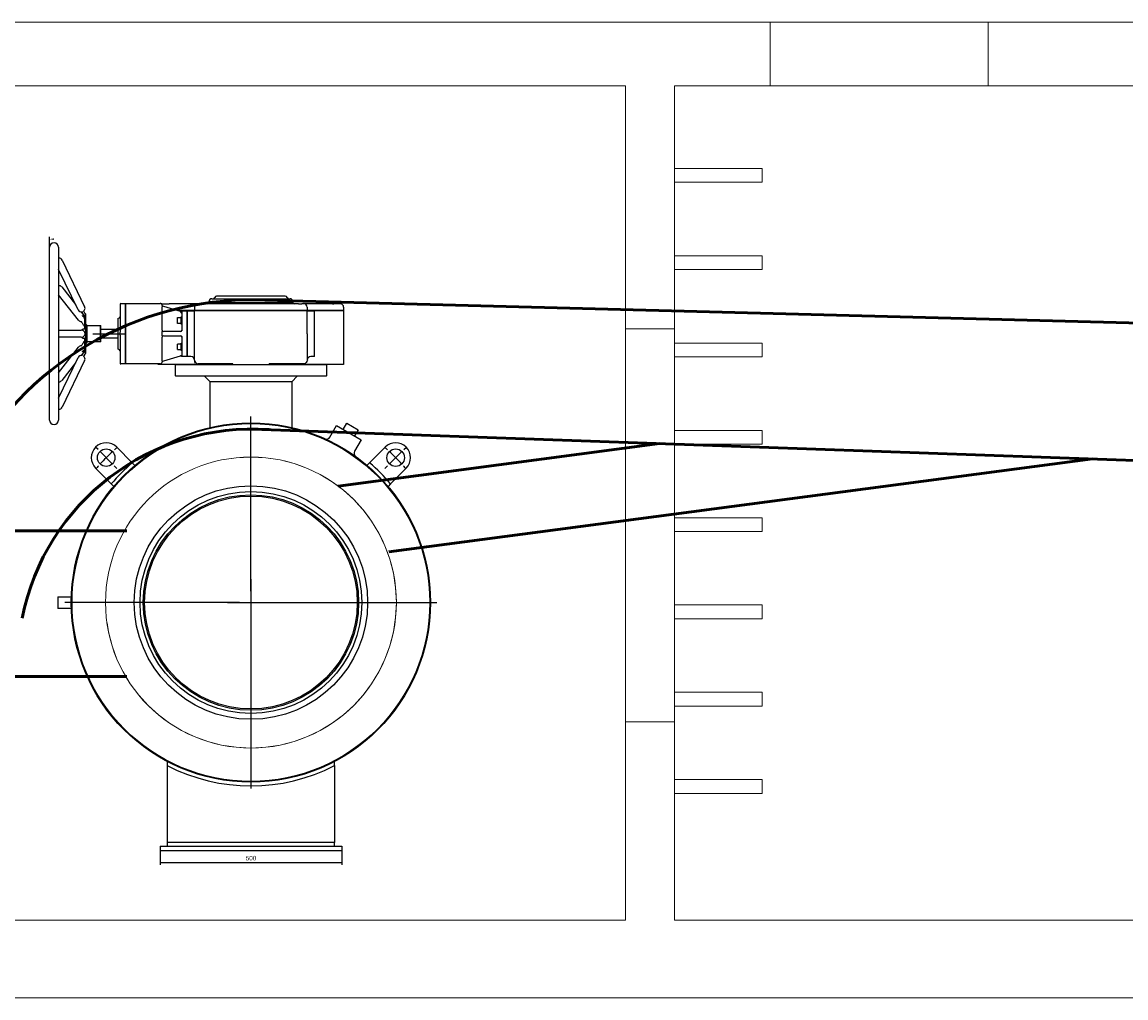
# Model space of a CAD drawing. Header units: metres. Extents: x 6538042 to 13082743, y 6022817 to 12049805.
# Tile 52 of 92: x 6539523 to 6539553, y 6024287 to 6024314. Entities that reach past the tile are written whole.
import ezdxf
from ezdxf.enums import TextEntityAlignment as Align
from ezdxf.lldxf.tags import DXFTag

# ---------------------------------------------------------------- set-up
doc = ezdxf.new("R2010")
doc.units = ezdxf.units.M
doc.header["$MEASUREMENT"] = 0
doc.linetypes.add('ACAD_ISO10W100', pattern=[18, 12, -3, 0, -3])
for name, color, linetype in [('A600WW9_1', 7, 'CONTINUOUS'), ('Default', 7, 'CONTINUOUS'), ('Q-24000-S', 7, 'CONTINUOUS'), ('W-500-25', 7, 'CONTINUOUS')]:
    doc.layers.add(name, color=color, linetype=linetype)
for name, color, linetype, lineweight in [('d-komora zawory', 7, 'CONTINUOUS', 13), ('d-opis', 7, 'CONTINUOUS', 18), ('d-powrot', 5, 'CONTINUOUS', 53), ('d-zasilanie', 1, 'CONTINUOUS', 53), ('rury', 6, 'CONTINUOUS', 13)]:
    doc.layers.add(name, color=color, linetype=linetype, lineweight=lineweight)
doc.styles.add('SEACAD_Arial', font='arial.ttf')
tags = doc.linetypes.add('CENTER2', pattern=[28.575, 19.05, -3.175, 3.175, -3.175]).pattern_tags.tags
tags[10:11] = [DXFTag(74, 4), DXFTag(75, 0), DXFTag(340, '0'), DXFTag(46, 0.0), DXFTag(50, 0.0), DXFTag(44, 0.0), DXFTag(45, 0.0)]
tags[8:9] = [DXFTag(74, 4), DXFTag(75, 0), DXFTag(340, '0'), DXFTag(46, 0.0), DXFTag(50, 0.0), DXFTag(44, 0.0), DXFTag(45, 0.0)]
tags[6:7] = [DXFTag(74, 4), DXFTag(75, 0), DXFTag(340, '0'), DXFTag(46, 0.0), DXFTag(50, 0.0), DXFTag(44, 0.0), DXFTag(45, 0.0)]
tags[4:5] = [DXFTag(74, 4), DXFTag(75, 0), DXFTag(340, '0'), DXFTag(46, 0.0), DXFTag(50, 0.0), DXFTag(44, 0.0), DXFTag(45, 0.0)]

msp = doc.modelspace()

# ---------------------------------------------------------------- hatches: boundary and pattern name
at = {"layer": 'Default', "linetype": 'Continuous'}
for points in [[(6539523.74544, 6024307.74564), (6539523.74544, 6024307.70398), (6539523.62044, 6024307.72481)], [(6539526.78544, 6024290.56271), (6539526.66044, 6024290.58354), (6539526.78544, 6024290.60438)], [(6539531.53544, 6024290.56271), (6539531.53544, 6024290.60438), (6539531.66044, 6024290.58354)]]:
    msp.add_hatch(color=253, dxfattribs=at).paths.add_polyline_path(points)

# ---------------------------------------------------------------- linework, layer by layer
at = {"layer": 'A600WW9_1', "color": 253, "linetype": 'Continuous'}
for p, q in [((6539527.08544, 6024304.26545), (6539527.09544, 6024304.27545)), ((6539531.23544, 6024304.26545), (6539527.08544, 6024304.26545)), ((6539527.08544, 6024303.96545), (6539527.08544, 6024304.26545)), ((6539531.22544, 6024304.27545), (6539531.23544, 6024304.26545)), ((6539531.23544, 6024304.26545), (6539531.23544, 6024303.96545)), ((6539527.08544, 6024303.96545), (6539531.23544, 6024303.96545)), ((6539527.09544, 6024303.95545), (6539527.08544, 6024303.96545)), ((6539531.22544, 6024303.95545), (6539527.09544, 6024303.95545)), ((6539528.03544, 6024303.80545), (6539527.88544, 6024303.95545)), ((6539530.28544, 6024303.80545), (6539528.03544, 6024303.80545)), ((6539528.03544, 6024302.54617), (6539528.03544, 6024303.80545)), ((6539530.43544, 6024303.95545), (6539530.28544, 6024303.80545)), ((6539530.28544, 6024303.80545), (6539530.28544, 6024302.54655)), ((6539531.23544, 6024303.96545), (6539531.22544, 6024303.95545)), ((6539531.33528, 6024302.28238), (6539531.51769, 6024302.59832)), ((6539531.51769, 6024302.59832), (6539532.19319, 6024302.20832)), ((6539531.69955, 6024302.49332), (6539531.79955, 6024302.66653)), ((6539531.79955, 6024302.66653), (6539532.11132, 6024302.48653)), ((6539532.11132, 6024302.48653), (6539532.01132, 6024302.31332)), ((6539525.46934, 6024302.00637), (6539525.89835, 6024301.57737)), ((6539532.19319, 6024302.20832), (6539532.01087, 6024301.89253)), ((6539532.85154, 6024302.00637), (6539532.42253, 6024301.57737)), ((6539525.31852, 6024300.99754), (6539524.88951, 6024301.42654)), ((6539525.9693, 6024301.50642), (6539525.89835, 6024301.57737)), ((6539532.35158, 6024301.50642), (6539532.42253, 6024301.57737)), ((6539533.00236, 6024300.99754), (6539533.43136, 6024301.42654)), ((6539525.31852, 6024300.99754), (6539525.38947, 6024300.92659)), ((6539533.00236, 6024300.99754), (6539532.93141, 6024300.92659)), ((6539523.85044, 6024297.89545), (6539523.85044, 6024297.57545)), ((6539523.85044, 6024297.89545), (6539524.22297, 6024297.89545)), ((6539524.22303, 6024297.57545), (6539523.85044, 6024297.57545)), ((6539526.86044, 6024293.36354), (6539526.86044, 6024293.25085)), ((6539526.86044, 6024293.25085), (6539526.86044, 6024291.14045)), ((6539531.46044, 6024293.25085), (6539531.46044, 6024293.36354)), ((6539531.46044, 6024293.25085), (6539531.46044, 6024291.14045)), ((6539526.66044, 6024291.04045), (6539526.66044, 6024290.92045)), ((6539526.66044, 6024291.04045), (6539531.66044, 6024291.04045)), ((6539531.46044, 6024291.14045), (6539526.86044, 6024291.14045)), ((6539526.86044, 6024291.14045), (6539526.86044, 6024291.04045)), ((6539531.46044, 6024291.04045), (6539531.46044, 6024291.14045)), ((6539531.66044, 6024291.04045), (6539531.66044, 6024290.92045)), ((6539526.66044, 6024290.92045), (6539531.66044, 6024290.92045))]:
    msp.add_line(p, q, dxfattribs=at)
for centre, radius in [((6539529.16044, 6024297.73545), 4.94), ((6539529.16044, 6024297.73545), 4.92), ((6539525.17943, 6024301.71646), 0.24), ((6539533.14145, 6024301.71646), 0.24), ((6539529.16044, 6024297.73545), 3.21), ((6539529.16044, 6024297.73545), 3.05), ((6539529.16044, 6024297.73545), 2.96146), ((6539529.16044, 6024297.73545), 2.925)]:
    msp.add_circle(centre, radius, dxfattribs=at)
for centre, radius, start, end in [((6539531.24002, 6024302.3354), 0.10819, 245.481197, 330.907437), ((6539525.17943, 6024301.71646), 0.41, 45, 225), ((6539533.14145, 6024301.71646), 0.41, 315, 135), ((6539532.10455, 6024301.8367), 0.10845, 149.130939, 229.295884), ((6539529.16044, 6024297.73545), 4.94, 54.317841, 54.444887), ((6539529.16044, 6024297.73545), 5.04, 130.333878, 139.666122), ((6539529.16044, 6024297.73545), 5.04, 40.333878, 49.666122), ((6539529.16044, 6024297.73545), 5.04, 242.848222, 297.151778)]:
    msp.add_arc(centre, radius, start, end, dxfattribs=at)
at = {"layer": 'd-komora zawory', "linetype": 'Continuous'}
for p, q in [((6539539.46428, 6024311.94194), (6539539.46428, 6024305.25537)), ((6539540.80681, 6024311.94194), (6539540.80681, 6024305.25537)), ((6539539.46428, 6024305.25537), (6539540.80681, 6024305.25537)), ((6539539.46428, 6024294.4594), (6539539.46428, 6024289.00287)), ((6539539.46428, 6024294.4594), (6539540.80681, 6024294.4594)), ((6539540.80681, 6024294.4594), (6539540.80681, 6024289.00287))]:
    msp.add_line(p, q, dxfattribs=at)
at = {"layer": 'd-opis', "linetype": 'Continuous'}
for p, q in [((6539508.0327, 6024313.6911), (6539597.68427, 6024313.6911)), ((6539509.46428, 6024311.94194), (6539539.46428, 6024311.94194)), ((6539540.80681, 6024311.94194), (6539595.94816, 6024311.94194)), ((6539509.46428, 6024289.00287), (6539539.46428, 6024289.00287)), ((6539540.80681, 6024289.00287), (6539595.94816, 6024289.00287)), ((6539508.0327, 6024286.86641), (6539597.68427, 6024286.86641))]:
    msp.add_line(p, q, dxfattribs=at)
at = {"layer": 'd-opis'}
for p, q in [((6539543.44087, 6024313.6911), (6539543.44087, 6024311.94194)), ((6539549.44087, 6024311.94194), (6539549.44087, 6024313.6911)), ((6539539.46428, 6024305.25537), (6539539.46428, 6024294.4594)), ((6539540.80681, 6024305.25537), (6539540.80681, 6024294.4594))]:
    msp.add_line(p, q, dxfattribs=at)
for points in [[(6539540.80681, 6024309.66757), (6539543.22118, 6024309.66757), (6539543.22118, 6024309.28883), (6539540.80681, 6024309.28883)], [(6539540.80681, 6024307.26757), (6539543.22118, 6024307.26757), (6539543.22118, 6024306.88883), (6539540.80681, 6024306.88883)], [(6539540.80681, 6024304.86757), (6539543.22118, 6024304.86757), (6539543.22118, 6024304.48883), (6539540.80681, 6024304.48883)], [(6539540.80681, 6024302.46757), (6539543.22118, 6024302.46757), (6539543.22118, 6024302.08883), (6539540.80681, 6024302.08883)], [(6539540.80681, 6024300.06757), (6539543.22118, 6024300.06757), (6539543.22118, 6024299.68883), (6539540.80681, 6024299.68883)], [(6539540.80681, 6024297.66757), (6539543.22118, 6024297.66757), (6539543.22118, 6024297.28883), (6539540.80681, 6024297.28883)], [(6539540.80681, 6024295.26757), (6539543.22118, 6024295.26757), (6539543.22118, 6024294.88883), (6539540.80681, 6024294.88883)], [(6539540.80681, 6024292.86757), (6539543.22118, 6024292.86757), (6539543.22118, 6024292.48883), (6539540.80681, 6024292.48883)]]:
    msp.add_lwpolyline(points, close=True, dxfattribs=at)
at = {"layer": 'd-powrot'}
for p, q in [((6539529.19838, 6024306.05493), (6539577.26853, 6024304.79301)), ((6539529.20029, 6024302.50414), (6539577.26853, 6024300.79301))]:
    msp.add_line(p, q, dxfattribs=at)
for centre, radius, start, end in [((6539529.19838, 6024297.17147), 8.88346, 86.992468, 150.44648), ((6539529.20029, 6024296.04609), 6.45805, 85.922489, 168.759977)]:
    msp.add_arc(centre, radius, start, end, dxfattribs=at)
at = {"layer": 'd-zasilanie'}
for p, q in [((6539531.55637, 6024300.93849), (6539540.3978, 6024302.10553)), ((6539532.9533, 6024299.12737), (6539552.30457, 6024301.68167)), ((6539505.54661, 6024299.70518), (6539525.75057, 6024299.70518)), ((6539505.54661, 6024295.70518), (6539525.75057, 6024295.70518))]:
    msp.add_line(p, q, dxfattribs=at)
at = {"layer": 'Default', "color": 253, "linetype": 'Continuous'}
for p, q in [((6539523.62044, 6024307.50045), (6539523.62044, 6024307.78731)), ((6539526.66044, 6024290.98045), (6539526.66044, 6024290.52104)), ((6539531.66044, 6024290.92045), (6539531.66044, 6024290.52104)), ((6539531.66044, 6024290.58354), (6539526.66044, 6024290.58354))]:
    msp.add_line(p, q, dxfattribs=at)
at = {"layer": 'Default', "color": 253, "linetype": 'CENTER2'}
for p, q in [((6539524.80775, 6024305.12545), (6539525.68544, 6024305.12545)), ((6539529.16044, 6024298.04795), (6539529.16044, 6024302.85045)), ((6539524.95846, 6024301.93743), (6539524.88598, 6024302.00991)), ((6539533.36242, 6024301.93743), (6539533.4349, 6024302.00991)), ((6539525.3562, 6024301.53968), (6539525.00265, 6024301.89323)), ((6539532.96467, 6024301.53968), (6539533.31823, 6024301.89323)), ((6539525.4004, 6024301.49549), (6539525.47288, 6024301.42301)), ((6539532.92048, 6024301.49549), (6539532.848, 6024301.42301)), ((6539529.16044, 6024297.98545), (6539529.16044, 6024297.48545)), ((6539528.84794, 6024297.73545), (6539524.04544, 6024297.73545)), ((6539528.91044, 6024297.73545), (6539529.41044, 6024297.73545)), ((6539529.47294, 6024297.73545), (6539534.27544, 6024297.73545)), ((6539529.16044, 6024297.42295), (6539529.16044, 6024292.62045))]:
    msp.add_line(p, q, dxfattribs=at)
at = {"layer": 'Default', "color": 7, "linetype": 'CENTER2'}
for p, q in [((6539529.16044, 6024298.38057), (6539529.16044, 6024297.09033)), ((6539528.51532, 6024297.73545), (6539529.80556, 6024297.73545))]:
    msp.add_line(p, q, dxfattribs=at)
at = {"layer": 'Default', "color": 253, "linetype": 'CENTER2'}
for start, end in [(130.776599, 131.819728), (48.180272, 49.223401), (132.455782, 137.544218), (42.455782, 47.544218), (138.180272, 139.223401), (40.776599, 41.819728)]:
    msp.add_arc((6539529.16044, 6024297.73545), 5.63, start, end, dxfattribs=at)
at = {"layer": 'Q-24000-S', "color": 253, "linetype": 'Continuous'}
for p, q in [((6539528.21486, 6024306.16045), (6539528.21689, 6024306.16045)), ((6539530.10398, 6024306.16045), (6539528.21689, 6024306.16045)), ((6539530.10398, 6024306.16045), (6539530.10602, 6024306.16045)), ((6539525.56044, 6024305.92835), (6539525.56044, 6024305.93045)), ((6539525.56044, 6024305.92835), (6539525.56044, 6024305.9162)), ((6539525.56044, 6024305.9162), (6539525.56044, 6024305.20016)), ((6539525.58544, 6024305.95795), (6539525.70044, 6024305.95795)), ((6539525.70044, 6024305.9388), (6539525.70044, 6024305.95795)), ((6539525.70044, 6024305.95795), (6539525.71044, 6024305.94795)), ((6539525.70044, 6024305.9388), (6539525.70044, 6024305.21083)), ((6539525.71044, 6024305.94795), (6539525.72044, 6024305.95795)), ((6539525.71044, 6024305.92976), (6539525.71044, 6024305.94795)), ((6539525.71044, 6024305.92976), (6539525.71044, 6024305.20656)), ((6539525.72044, 6024305.95795), (6539525.72044, 6024305.9388)), ((6539525.72044, 6024305.95795), (6539526.66044, 6024305.95795)), ((6539525.72044, 6024305.21083), (6539525.72044, 6024305.9388)), ((6539526.71044, 6024305.95045), (6539526.87944, 6024305.95045)), ((6539526.72044, 6024305.89795), (6539526.72044, 6024305.88455)), ((6539526.76896, 6024305.87107), (6539526.72044, 6024305.88545)), ((6539526.72044, 6024305.88446), (6539526.72044, 6024305.86757)), ((6539526.72044, 6024305.21998), (6539526.72044, 6024305.86757)), ((6539527.22192, 6024305.73686), (6539526.76896, 6024305.87107)), ((6539526.87944, 6024305.95045), (6539526.88932, 6024305.95045)), ((6539526.88932, 6024305.95045), (6539526.91525, 6024305.95045)), ((6539527.63497, 6024305.95045), (6539526.91525, 6024305.95045)), ((6539527.71044, 6024305.95045), (6539527.63497, 6024305.95045)), ((6539527.76461, 6024305.95045), (6539527.71044, 6024305.95045)), ((6539530.46461, 6024305.95045), (6539527.85626, 6024305.95045)), ((6539528.01044, 6024305.98545), (6539528.01044, 6024306.01045)), ((6539528.01044, 6024305.98545), (6539530.31044, 6024305.98545)), ((6539528.01044, 6024305.97545), (6539530.31044, 6024305.97545)), ((6539528.08544, 6024306.08545), (6539530.23544, 6024306.08545)), ((6539528.18544, 6024305.97545), (6539528.18544, 6024305.98545)), ((6539530.13544, 6024305.98545), (6539530.13544, 6024305.97545)), ((6539530.31044, 6024306.01045), (6539530.31044, 6024305.98545)), ((6539530.61044, 6024305.95045), (6539530.55626, 6024305.95045)), ((6539530.68591, 6024305.95045), (6539530.61044, 6024305.95045)), ((6539531.40562, 6024305.95045), (6539530.68591, 6024305.95045)), ((6539531.40562, 6024305.95045), (6539531.43156, 6024305.95045)), ((6539531.43156, 6024305.95045), (6539531.44144, 6024305.95045)), ((6539531.61044, 6024305.95045), (6539531.44144, 6024305.95045)), ((6539527.14044, 6024305.41107), (6539527.14044, 6024305.56107)), ((6539527.5727, 6024305.76045), (6539527.14231, 6024305.76045)), ((6539527.14544, 6024305.56607), (6539527.24044, 6024305.56607)), ((6539527.26152, 6024305.75045), (6539527.17606, 6024305.75045)), ((6539527.24044, 6024305.38607), (6539527.24044, 6024305.58607)), ((6539527.24044, 6024305.58607), (6539527.26044, 6024305.58607)), ((6539527.26044, 6024305.735), (6539527.26044, 6024305.20707)), ((6539527.26152, 6024305.75045), (6539527.40466, 6024305.75045)), ((6539527.40466, 6024304.50045), (6539527.40466, 6024305.75045)), ((6539527.42044, 6024305.75045), (6539527.40466, 6024305.75045)), ((6539527.40466, 6024305.75045), (6539527.41044, 6024305.74045)), ((6539527.41044, 6024305.74045), (6539527.42044, 6024305.75045)), ((6539527.41044, 6024304.51045), (6539527.41044, 6024305.74045)), ((6539527.42044, 6024304.50045), (6539527.42044, 6024305.75045)), ((6539527.42044, 6024305.75045), (6539527.61044, 6024305.75045)), ((6539527.61044, 6024305.76045), (6539527.5727, 6024305.76045)), ((6539527.61044, 6024305.85045), (6539527.61044, 6024305.76045)), ((6539527.71044, 6024305.76045), (6539527.61044, 6024305.76045)), ((6539527.71044, 6024305.75045), (6539527.61044, 6024305.75045)), ((6539527.61044, 6024305.12545), (6539527.61044, 6024305.75045)), ((6539527.63044, 6024305.76045), (6539527.63044, 6024305.75045)), ((6539530.61044, 6024305.76045), (6539527.71044, 6024305.76045)), ((6539530.61044, 6024305.75045), (6539527.71044, 6024305.75045)), ((6539530.71044, 6024305.76045), (6539530.61044, 6024305.76045)), ((6539530.71044, 6024305.75045), (6539530.61044, 6024305.75045)), ((6539530.69044, 6024305.76045), (6539530.69044, 6024305.75045)), ((6539530.71044, 6024305.85045), (6539530.71044, 6024305.76045)), ((6539530.74817, 6024305.76045), (6539530.71044, 6024305.76045)), ((6539530.71044, 6024305.12545), (6539530.71044, 6024305.75045)), ((6539530.71044, 6024305.75045), (6539530.90044, 6024305.75045)), ((6539531.71044, 6024305.76045), (6539530.74817, 6024305.76045)), ((6539530.90044, 6024305.75045), (6539530.90044, 6024304.50045)), ((6539531.71044, 6024305.75045), (6539530.90044, 6024305.75045)), ((6539530.90044, 6024305.75045), (6539530.91044, 6024305.74045)), ((6539530.91044, 6024304.51045), (6539530.91044, 6024305.74045)), ((6539531.69044, 6024305.76045), (6539531.69044, 6024305.75045)), ((6539531.71044, 6024305.85045), (6539531.71044, 6024305.76045)), ((6539531.71044, 6024305.75045), (6539531.71044, 6024304.27545)), ((6539525.03044, 6024305.25045), (6539525.51044, 6024305.25045)), ((6539525.51044, 6024304.70045), (6539525.51044, 6024305.55045)), ((6539527.24044, 6024305.40607), (6539527.14544, 6024305.40607)), ((6539527.26044, 6024305.38607), (6539527.24044, 6024305.38607)), ((6539525.51044, 6024305.00045), (6539525.03044, 6024305.00045)), ((6539525.56044, 6024305.20016), (6539525.56044, 6024305.16528)), ((6539525.56044, 6024305.08561), (6539525.56044, 6024305.05073)), ((6539525.56044, 6024305.05073), (6539525.56044, 6024304.3347)), ((6539525.70044, 6024305.21083), (6539525.70044, 6024305.04006)), ((6539525.70044, 6024305.04006), (6539525.70044, 6024304.31209)), ((6539525.71044, 6024305.20656), (6539525.71044, 6024305.04433)), ((6539525.71044, 6024305.04433), (6539525.71044, 6024304.32113)), ((6539525.72044, 6024305.04006), (6539525.72044, 6024305.21083)), ((6539525.72044, 6024304.31209), (6539525.72044, 6024305.04006)), ((6539526.72044, 6024305.21998), (6539526.72044, 6024305.1854)), ((6539526.72044, 6024305.18522), (6539526.72044, 6024305.1854)), ((6539526.72044, 6024305.06568), (6539526.72044, 6024305.18522)), ((6539526.72044, 6024305.06549), (6539526.72044, 6024305.06568)), ((6539526.72044, 6024305.06549), (6539526.72044, 6024305.03091)), ((6539526.72044, 6024304.38332), (6539526.72044, 6024305.03091)), ((6539527.22044, 6024305.18545), (6539526.76044, 6024305.18545)), ((6539526.76044, 6024305.06545), (6539527.22044, 6024305.06545)), ((6539527.26044, 6024305.04382), (6539527.26044, 6024304.51589)), ((6539527.61044, 6024304.40086), (6539527.61044, 6024305.12545)), ((6539530.71044, 6024305.12545), (6539530.71044, 6024304.40078)), ((6539527.14044, 6024304.68982), (6539527.14044, 6024304.83982)), ((6539527.14544, 6024304.84482), (6539527.24044, 6024304.84482)), ((6539527.24044, 6024304.68482), (6539527.14544, 6024304.68482)), ((6539527.24044, 6024304.66482), (6539527.24044, 6024304.86482)), ((6539527.24044, 6024304.86482), (6539527.26044, 6024304.86482)), ((6539527.26044, 6024304.66482), (6539527.24044, 6024304.66482)), ((6539526.72044, 6024304.38351), (6539526.72117, 6024304.38823)), ((6539526.72044, 6024304.38332), (6539526.72044, 6024304.36643)), ((6539526.72044, 6024304.36545), (6539526.76896, 6024304.37982)), ((6539526.72044, 6024304.36635), (6539526.72044, 6024304.35295)), ((6539526.76896, 6024304.37982), (6539527.22192, 6024304.51403)), ((6539527.40466, 6024304.50045), (6539527.26152, 6024304.50045)), ((6539527.41044, 6024304.51045), (6539527.40466, 6024304.50045)), ((6539527.42044, 6024304.50045), (6539527.41044, 6024304.51045)), ((6539527.51044, 6024304.50045), (6539527.42044, 6024304.50045)), ((6539527.61044, 6024304.40085), (6539527.61044, 6024304.40082)), ((6539527.61044, 6024304.39338), (6539527.61044, 6024304.35082)), ((6539527.6121, 6024304.38232), (6539527.61211, 6024304.38263)), ((6539530.71044, 6024304.40078), (6539530.71044, 6024304.40081)), ((6539530.74738, 6024304.3998), (6539530.74657, 6024304.40014)), ((6539530.74738, 6024304.3998), (6539530.74817, 6024304.40082)), ((6539530.90044, 6024304.50045), (6539530.81044, 6024304.50045)), ((6539530.91044, 6024304.51045), (6539530.90044, 6024304.50045)), ((6539525.56044, 6024304.3347), (6539525.56044, 6024304.32254)), ((6539525.56044, 6024304.32045), (6539525.56044, 6024304.32254)), ((6539525.70044, 6024304.29295), (6539525.58544, 6024304.29295)), ((6539525.70044, 6024304.29295), (6539525.70044, 6024304.31209)), ((6539525.71044, 6024304.30295), (6539525.70044, 6024304.29295)), ((6539525.71044, 6024304.30295), (6539525.71044, 6024304.32113)), ((6539525.72044, 6024304.29295), (6539525.71044, 6024304.30295)), ((6539525.72044, 6024304.31209), (6539525.72044, 6024304.29295)), ((6539526.66044, 6024304.29295), (6539525.72044, 6024304.29295)), ((6539526.61044, 6024304.27545), (6539526.61044, 6024304.29295)), ((6539527.62484, 6024304.27545), (6539526.61044, 6024304.27545)), ((6539527.62484, 6024304.27545), (6539527.68712, 6024304.27545)), ((6539527.66204, 6024304.30082), (6539527.70199, 6024304.30082)), ((6539527.68712, 6024304.27545), (6539528.66512, 6024304.27545)), ((6539528.65299, 6024304.30082), (6539527.71044, 6024304.30082)), ((6539527.71044, 6024304.30082), (6539527.71044, 6024304.30082)), ((6539528.66512, 6024304.27545), (6539529.65575, 6024304.27545)), ((6539529.65575, 6024304.27545), (6539530.58617, 6024304.27545)), ((6539530.61044, 6024304.30082), (6539529.66788, 6024304.30082)), ((6539530.58617, 6024304.27545), (6539530.66331, 6024304.27545)), ((6539531.71044, 6024304.27545), (6539530.66331, 6024304.27545)), ((6539530.67581, 6024304.32515), (6539530.67581, 6024304.32515))]:
    msp.add_line(p, q, dxfattribs=at)
for centre, radius, start, end in [((6539528.21486, 6024306.11045), 0.05, 90, 165.522488), ((6539530.10602, 6024306.11045), 0.05, 14.477512, 90), ((6539525.58544, 6024305.93295), 0.025, 90, 180), ((6539525.65283, 6024305.9283), 0.0924, 174.006161, 179.966789), ((6539526.66044, 6024305.89795), 0.06, 0, 90), ((6539526.71044, 6024305.85045), 0.1, 90, 100.450331), ((6539541.1753, 6024333.69134), 31.35852, 242.551262, 242.552738), ((6539526.89712, 6024306.25076), 0.30087, 266.608295, 273.454741), ((6539527.71044, 6024305.85045), 0.1, 90, 180), ((6539527.81044, 6024308.04376), 2.09382, 268.74591, 271.25409), ((6539527.96714, 6024306.00045), 0.05, 270, 330), ((6539528.08544, 6024306.01045), 0.075, 90, 180), ((6539528.11803, 6024306.13545), 0.05, 270, 345.522488), ((6539530.20284, 6024306.13545), 0.05, 194.477512, 270), ((6539530.23544, 6024306.01045), 0.075, 0, 90), ((6539530.35374, 6024306.00045), 0.05, 210, 270), ((6539530.51044, 6024308.04376), 2.09382, 268.74591, 271.25409), ((6539530.61044, 6024305.85045), 0.1, 84.26083, 90), ((6539530.61044, 6024305.85045), 0.1, 0, 90), ((6539531.61044, 6024305.85045), 0.1, 0, 90), ((6539525.51044, 6024305.60045), 0.05, 270, 0), ((6539527.14544, 6024305.56107), 0.005, 90, 180), ((6539527.23044, 6024305.76562), 0.03, 253.495639, 319.627439), ((6539527.14544, 6024305.41107), 0.005, 180, 270), ((6539523.99078, 6024305.12545), 1.57016, 358.54617, 1.45383), ((6539526.76044, 6024305.22545), 0.04, 180, 270), ((6539526.76044, 6024305.02545), 0.04, 90, 180), ((6539527.22044, 6024305.22545), 0.04, 270, 0), ((6539527.22044, 6024305.02545), 0.04, 0, 90), ((6539525.51044, 6024304.65045), 0.05, 0, 90), ((6539527.14544, 6024304.83982), 0.005, 90, 180), ((6539527.14544, 6024304.68982), 0.005, 180, 270), ((6539526.66044, 6024304.35295), 0.06, 270, 0), ((6539527.23044, 6024304.48527), 0.03, 40.372561, 106.504361), ((6539527.51044, 6024304.40045), 0.1, 0, 90), ((6539527.71044, 6024304.40082), 0.1, 179.977516, 270.000039), ((6539527.71006, 6024304.40045), 0.09962, 180, 190.477447), ((6539527.66044, 6024304.35082), 0.05, 180, 226.812571), ((6539530.88854, 6024304.20731), 0.239, 144.431869, 146.431804), ((6539530.81044, 6024304.40045), 0.1, 90, 180), ((6539525.65283, 6024304.32259), 0.0924, 180.033211, 185.993839), ((6539525.58544, 6024304.31795), 0.025, 180, 270), ((6539528.65416, 6024304.15359), 0.14723, 88.933611, 90.453829), ((6539529.66678, 6024304.14254), 0.15829, 89.599256, 91.013303)]:
    msp.add_arc(centre, radius, start, end, dxfattribs=at)
at = {"layer": 'Q-24000-S', "color": 253, "linetype": 'Continuous', "extrusion": (0, 0, -1)}
msp.add_ellipse((6539530.61044, 6024304.40078), major_axis=(0.09989, 0.00466), ratio=0.99952853, start_param=0.04664992, end_param=1.61740648, dxfattribs=at)
at = {"layer": 'Q-24000-S', "color": 253, "linetype": 'Continuous'}
for points, knots in [([(6539531.44156, 6024305.95043), (6539531.44156, 6024305.95037), (6539531.44076, 6024305.95022), (6539531.43841, 6024305.95005), (6539531.43744, 6024305.95001), (6539531.43509, 6024305.94995), (6539531.43372, 6024305.94994), (6539531.42911, 6024305.94996), (6539531.42535, 6024305.95006), (6539531.41867, 6024305.95024), (6539531.41626, 6024305.95031), (6539531.41116, 6024305.95041), (6539531.40847, 6024305.95045), (6539531.40562, 6024305.95045)], [0, 0, 0, 0, 0.25, 0.25, 0.375, 0.375, 0.5, 0.5, 0.75, 0.75, 0.875, 0.875, 1, 1, 1, 1]), ([(6539527.22544, 6024305.72288), (6539527.22571, 6024305.72245), (6539527.22627, 6024305.72157), (6539527.22721, 6024305.72023), (6539527.22825, 6024305.71885), (6539527.22938, 6024305.71744), (6539527.2306, 6024305.716), (6539527.23192, 6024305.71453), (6539527.23332, 6024305.71304), (6539527.2348, 6024305.71153), (6539527.23765, 6024305.70874), (6539527.24225, 6024305.70459), (6539527.24806, 6024305.69959), (6539527.25247, 6024305.6958), (6539527.25531, 6024305.69316), (6539527.25722, 6024305.69124), (6539527.25875, 6024305.68947), (6539527.25978, 6024305.68784), (6539527.26034, 6024305.68647), (6539527.26041, 6024305.68565), (6539527.26044, 6024305.68527)], [0, 0, 0, 0, 0.0233492, 0.04771629, 0.07315559, 0.09971023, 0.12741372, 0.156291, 0.1863589, 0.2176263, 0.2500941, 0.36356936, 0.49915092, 0.62413564, 0.68676917, 0.74850872, 0.82059798, 0.88629023, 0.94599742, 1, 1, 1, 1]), ([(6539527.25375, 6024305.74674), (6539527.25429, 6024305.74734), (6539527.25524, 6024305.74835), (6539527.25718, 6024305.74955), (6539527.25934, 6024305.7503), (6539527.26072, 6024305.7504), (6539527.26152, 6024305.75045)], [0, 0, 0, 0, 0.24688051, 0.5, 0.75311949, 1, 1, 1, 1]), ([(6539527.22544, 6024305.07115), (6539527.22571, 6024305.07091), (6539527.22627, 6024305.07042), (6539527.22721, 6024305.06973), (6539527.22825, 6024305.06905), (6539527.22938, 6024305.06837), (6539527.2306, 6024305.06767), (6539527.23192, 6024305.06694), (6539527.23332, 6024305.06618), (6539527.2348, 6024305.06536), (6539527.23765, 6024305.06374), (6539527.24225, 6024305.06085), (6539527.24806, 6024305.05595), (6539527.25247, 6024305.05063), (6539527.25531, 6024305.04599), (6539527.25722, 6024305.04206), (6539527.25875, 6024305.03782), (6539527.25978, 6024305.03343), (6539527.26034, 6024305.02933), (6539527.26041, 6024305.0267), (6539527.26044, 6024305.02545)], [0, 0, 0, 0, 0.0233492, 0.04771629, 0.07315559, 0.09971023, 0.12741372, 0.156291, 0.1863589, 0.2176263, 0.2500941, 0.36356936, 0.49915092, 0.62413564, 0.68676917, 0.74850872, 0.82059798, 0.88629023, 0.94599742, 1, 1, 1, 1]), ([(6539527.26152, 6024304.50045), (6539527.26072, 6024304.50049), (6539527.25934, 6024304.50059), (6539527.25718, 6024304.50134), (6539527.25524, 6024304.50254), (6539527.25429, 6024304.50355), (6539527.25375, 6024304.50415)], [0, 0, 0, 0, 0.24688051, 0.5, 0.75311949, 1, 1, 1, 1]), ([(6539528.66512, 6024304.27545), (6539528.66505, 6024304.27607), (6539528.66491, 6024304.27732), (6539528.66467, 6024304.27912), (6539528.66442, 6024304.28088), (6539528.66416, 6024304.28257), (6539528.66388, 6024304.2842), (6539528.66359, 6024304.28577), (6539528.6633, 6024304.28726), (6539528.66299, 6024304.28867), (6539528.66267, 6024304.29001), (6539528.66234, 6024304.29127), (6539528.66201, 6024304.29245), (6539528.66168, 6024304.29355), (6539528.66133, 6024304.29456), (6539528.66099, 6024304.2955), (6539528.66064, 6024304.29635), (6539528.66029, 6024304.29712), (6539528.65994, 6024304.29782), (6539528.65959, 6024304.29843), (6539528.65925, 6024304.29897), (6539528.6589, 6024304.29944), (6539528.65856, 6024304.29983), (6539528.65822, 6024304.30015), (6539528.65788, 6024304.30041), (6539528.65755, 6024304.3006), (6539528.65722, 6024304.30074), (6539528.65701, 6024304.30078), (6539528.6569, 6024304.3008)], [0, 0, 0, 0, 0.04216049, 0.08430134, 0.12638151, 0.16836032, 0.21019763, 0.25185411, 0.29329142, 0.3344724, 0.37536127, 0.41592381, 0.45612747, 0.49594151, 0.53533708, 0.57428735, 0.61276753, 0.65075488, 0.68822881, 0.72517079, 0.76156441, 0.79739526, 0.83265097, 0.86732108, 0.901397, 0.93487193, 0.96774076, 1, 1, 1, 1]), ([(6539529.65575, 6024304.27545), (6539529.65583, 6024304.27612), (6539529.65599, 6024304.27746), (6539529.65624, 6024304.27939), (6539529.65651, 6024304.28124), (6539529.65679, 6024304.28303), (6539529.65709, 6024304.28473), (6539529.65739, 6024304.28635), (6539529.65771, 6024304.28788), (6539529.65804, 6024304.28933), (6539529.65838, 6024304.2907), (6539529.65872, 6024304.29198), (6539529.65908, 6024304.29317), (6539529.65944, 6024304.29427), (6539529.6598, 6024304.29529), (6539529.66017, 6024304.29622), (6539529.66055, 6024304.29706), (6539529.66093, 6024304.29781), (6539529.66131, 6024304.29848), (6539529.66169, 6024304.29906), (6539529.66207, 6024304.29956), (6539529.66246, 6024304.29997), (6539529.66284, 6024304.3003), (6539529.66322, 6024304.30055), (6539529.6636, 6024304.30073), (6539529.66385, 6024304.30078), (6539529.66398, 6024304.3008)], [0, 0, 0, 0, 0.045452, 0.09057484, 0.13536853, 0.17983306, 0.22396844, 0.26777467, 0.31125173, 0.35439964, 0.39721839, 0.43970798, 0.4818684, 0.52369967, 0.56520178, 0.60637472, 0.64721849, 0.68773311, 0.72791855, 0.76777483, 0.80730195, 0.8464999, 0.88536867, 0.92390829, 0.96211873, 1, 1, 1, 1])]:
    msp.add_open_spline(points, degree=3, knots=knots, dxfattribs=at)
msp.add_open_spline([(6539530.68814, 6024304.33726), (6539530.68847, 6024304.33807), (6539530.68889, 6024304.33881), (6539530.6894, 6024304.33946)], degree=3, dxfattribs=at)
at = {"layer": 'rury'}
msp.add_circle((6539529.16044, 6024297.73545), 4, dxfattribs=at)
at = {"layer": 'rury', "linetype": 'ACAD_ISO10W100', "lineweight": 5}
msp.add_circle((6539529.16044, 6024297.73545), 4, dxfattribs=at)
at = {"layer": 'W-500-25', "color": 253, "linetype": 'Continuous'}
for p, q in [((6539523.62044, 6024302.75045), (6539523.62044, 6024307.50045)), ((6539523.87044, 6024307.50045), (6539523.87044, 6024302.75045)), ((6539523.97077, 6024307.14649), (6539524.58734, 6024305.86485)), ((6539524.40711, 6024305.77814), (6539523.87044, 6024306.8937)), ((6539524.41832, 6024305.4942), (6539523.87044, 6024306.19805)), ((6539523.95957, 6024306.40915), (6539524.33651, 6024305.92489)), ((6539524.49482, 6024305.72152), (6539524.54978, 6024305.65092)), ((6539524.57493, 6024305.59827), (6539524.5503, 6024305.64949)), ((6539524.56722, 6024305.73769), (6539524.59316, 6024305.68377)), ((6539524.56753, 6024305.58272), (6539524.58044, 6024305.56613)), ((6539524.59244, 6024305.60781), (6539524.56873, 6024305.6571)), ((6539524.57899, 6024305.58984), (6539524.57493, 6024305.59827)), ((6539524.58044, 6024305.5826), (6539524.58044, 6024305.28398)), ((6539524.60207, 6024305.67545), (6539524.61044, 6024305.67545)), ((6539524.61044, 6024305.67307), (6539524.61044, 6024305.67289)), ((6539524.61044, 6024305.67289), (6539524.61044, 6024305.60843)), ((6539524.61044, 6024305.59945), (6539524.61044, 6024305.59852)), ((6539524.61044, 6024305.59852), (6539524.61044, 6024305.59489)), ((6539524.61044, 6024305.59489), (6539524.61044, 6024305.25293)), ((6539524.56877, 6024305.3463), (6539524.5501, 6024305.37029)), ((6539524.55964, 6024305.26045), (6539524.58105, 6024305.26045)), ((6539524.57862, 6024305.53806), (6539524.57862, 6024305.53174)), ((6539524.58044, 6024305.275), (6539524.58044, 6024305.26705)), ((6539524.61044, 6024305.40045), (6539524.66044, 6024305.35045)), ((6539524.66044, 6024304.90045), (6539524.66044, 6024305.35045)), ((6539524.66044, 6024305.35045), (6539524.89708, 6024305.35045)), ((6539524.98381, 6024305.35045), (6539525.02044, 6024305.35045)), ((6539525.02044, 6024304.90045), (6539525.02044, 6024305.35045)), ((6539525.02044, 6024305.35045), (6539525.03044, 6024305.34045)), ((6539525.03044, 6024304.91045), (6539525.03044, 6024305.34045)), ((6539523.88057, 6024305.02544), (6539523.87701, 6024305.0242)), ((6539523.88045, 6024305.22545), (6539523.88039, 6024305.22545)), ((6539523.88053, 6024305.22545), (6539523.88045, 6024305.22545)), ((6539523.88045, 6024305.02545), (6539523.88053, 6024305.02545)), ((6539523.88058, 6024305.22545), (6539523.88053, 6024305.22545)), ((6539523.88053, 6024305.02545), (6539523.88058, 6024305.02545)), ((6539523.88065, 6024305.22545), (6539523.88058, 6024305.22545)), ((6539523.88058, 6024305.02545), (6539523.88066, 6024305.02545)), ((6539523.88074, 6024305.22545), (6539523.88065, 6024305.22545)), ((6539523.88066, 6024305.02545), (6539523.88074, 6024305.02545)), ((6539523.88078, 6024305.22545), (6539523.88074, 6024305.22545)), ((6539523.88074, 6024305.02545), (6539523.88078, 6024305.02545)), ((6539523.88086, 6024305.22545), (6539523.88078, 6024305.22545)), ((6539523.88078, 6024305.02545), (6539523.88086, 6024305.02545)), ((6539523.88246, 6024305.22545), (6539524.49542, 6024305.22545)), ((6539524.49542, 6024305.02545), (6539523.88246, 6024305.02545)), ((6539524.4971, 6024305.22545), (6539524.49702, 6024305.22545)), ((6539524.49702, 6024305.02545), (6539524.4971, 6024305.02545)), ((6539524.4971, 6024305.22545), (6539524.49715, 6024305.22545)), ((6539524.49715, 6024305.02545), (6539524.4971, 6024305.02545)), ((6539524.49715, 6024305.02545), (6539524.49722, 6024305.02545)), ((6539524.49722, 6024305.02545), (6539524.49731, 6024305.02545)), ((6539524.49731, 6024305.22545), (6539524.49723, 6024305.22545)), ((6539524.49731, 6024305.22545), (6539524.50088, 6024305.22669)), ((6539524.49731, 6024305.22545), (6539524.49736, 6024305.22545)), ((6539524.49743, 6024305.22545), (6539524.49736, 6024305.22545)), ((6539524.49736, 6024305.02545), (6539524.49743, 6024305.02545)), ((6539524.58105, 6024304.99045), (6539524.55964, 6024304.99045)), ((6539524.58044, 6024304.98384), (6539524.58044, 6024304.97589)), ((6539524.58044, 6024304.96787), (6539524.58044, 6024304.66829)), ((6539524.61044, 6024305.24606), (6539524.61044, 6024305.24428)), ((6539524.61044, 6024305.24428), (6539524.61044, 6024305.00661)), ((6539524.61044, 6024305.00661), (6539524.61044, 6024305.00483)), ((6539524.61044, 6024304.99796), (6539524.61044, 6024304.65601)), ((6539523.87044, 6024304.05284), (6539524.41832, 6024304.75669)), ((6539524.5501, 6024304.8806), (6539524.56818, 6024304.90382)), ((6539524.55029, 6024304.6014), (6539524.57973, 6024304.66258)), ((6539524.58044, 6024304.68476), (6539524.56753, 6024304.66817)), ((6539524.59244, 6024304.64308), (6539524.56873, 6024304.59379)), ((6539524.57141, 6024304.90667), (6539524.57558, 6024304.9133)), ((6539524.57558, 6024304.9133), (6539524.57782, 6024304.91581)), ((6539524.57862, 6024304.91509), (6539524.57862, 6024304.90878)), ((6539524.66044, 6024304.90045), (6539524.61044, 6024304.85045)), ((6539524.61044, 6024304.65601), (6539524.61044, 6024304.65237)), ((6539524.61044, 6024304.65237), (6539524.61044, 6024304.65144)), ((6539524.61044, 6024304.64177), (6539524.61044, 6024304.578)), ((6539524.89708, 6024304.90045), (6539524.66044, 6024304.90045)), ((6539525.02044, 6024304.90045), (6539524.98379, 6024304.90045)), ((6539525.03044, 6024304.91045), (6539525.02044, 6024304.90045)), ((6539523.87044, 6024303.35719), (6539524.40711, 6024304.47275)), ((6539524.58734, 6024304.38605), (6539523.97077, 6024303.1044)), ((6539524.54948, 6024304.59959), (6539524.49482, 6024304.52937)), ((6539524.59313, 6024304.56705), (6539524.56722, 6024304.5132)), ((6539524.61044, 6024304.57545), (6539524.60207, 6024304.57545)), ((6539524.61044, 6024304.57799), (6539524.61044, 6024304.57783)), ((6539524.61044, 6024304.57545), (6539524.61044, 6024304.57722)), ((6539524.33651, 6024304.326), (6539523.95957, 6024303.84174))]:
    msp.add_line(p, q, dxfattribs=at)
for centre, radius, start, end in [((6539523.74544, 6024307.50045), 0.125, 0, 180), ((6539523.88066, 6024307.10313), 0.1, 25.691276, 95.864482), ((6539523.88066, 6024306.34772), 0.1, 37.897324, 89.600148), ((6539524.49723, 6024305.82149), 0.1, 0, 25.691276), ((6539524.49723, 6024305.82149), 0.1, 205.691276, 278.840237), ((6539526.82118, 6024306.70725), 2.50503, 202.609888, 205.002488), ((6539524.54039, 6024305.64338), 0.03126, 222.429588, 244.196076), ((6539524.49723, 6024305.82149), 0.1, 308.175434, 0), ((6539523.23217, 6024305.07704), 1.48944, 26.21809, 26.735148), ((6539524.56356, 6024305.58356), 0.01687, 0.141254, 32.337838), ((6539524.5596, 6024305.58231), 0.02084, 359.980975, 24.077116), ((6539524.60872, 6024305.61849), 0.01912, 210.554983, 275.166994), ((6539524.49723, 6024305.55563), 0.1, 217.897324, 269.620887), ((6539524.38469, 6024305.37786), 0.14175, 24.803996, 28.728925), ((6539524.94746, 6024305.63624), 0.47751, 204.618959, 213.842835), ((6539524.56218, 6024305.53688), 0.01649, 4.083334, 18.428908), ((6539524.54955, 6024305.32228), 0.03097, 4.225046, 21.651371), ((6539524.94044, 6024305.563), 0.21693, 258.470691, 281.529302), ((6539524.49723, 6024305.12545), 0.1, 270.105778, 0), ((6539524.49723, 6024305.12545), 0.1, 0, 89.769951), ((6539524.61329, 6024304.95419), 0.0525, 93.109406, 113.620844), ((6539524.49723, 6024304.69526), 0.1, 90.363759, 142.102676), ((6539524.35222, 6024304.88975), 0.17801, 329.024682, 334.510579), ((6539524.94731, 6024304.614), 0.47788, 145.628254, 155.371857), ((6539524.56124, 6024304.66845), 0.01921, 333.74913, 358.803703), ((6539524.94044, 6024304.68775), 0.21707, 78.478157, 101.521851), ((6539524.49723, 6024304.4294), 0.1, 81.147579, 154.308724), ((6539526.55962, 6024303.66245), 2.21788, 154.934098, 157.448239), ((6539524.5439, 6024304.60327), 0.03671, 117.168343, 131.758793), ((6539524.49723, 6024304.4294), 0.1, 0, 51.841898), ((6539523.17518, 6024305.20413), 1.55404, 333.06547, 333.724581), ((6539524.49723, 6024304.4294), 0.1, 334.308724, 0), ((6539524.61067, 6024304.55786), 0.02014, 90.652653, 156.151005), ((6539524.61085, 6024304.55771), 0.02012, 91.1798, 156.206595), ((6539523.88066, 6024303.90317), 0.1, 270.399317, 322.102676), ((6539523.88066, 6024303.14776), 0.1, 264.135518, 334.308724), ((6539523.74544, 6024302.75045), 0.125, 180, 0)]:
    msp.add_arc(centre, radius, start, end, dxfattribs=at)
at = {"layer": 'W-500-25', "color": 253, "linetype": 'Continuous', "extrusion": (0, 0, -1)}
for centre, major_axis, ratio, start_param, end_param in [((6539524.61063, 6024305.69298), (0.01349, -0.01477), 0.99073959, 0.75413202, 1.8975336), ((6539524.61063, 6024305.25045), (0.01989, -0.00206), 0.21911736, 1.5576594, 2.70106098), ((6539524.61063, 6024304.63517), (-0.01962, 0.00387), 0.85532133, 0.25079221, 1.39419379), ((6539524.61044, 6024304.55728), (0.00917, -0.01777), 0.98496933, 2.53851437, 3.62415142)]:
    msp.add_ellipse(centre, major_axis=major_axis, ratio=ratio, start_param=start_param, end_param=end_param, dxfattribs=at)
at = {"layer": 'W-500-25', "color": 253, "linetype": 'Continuous'}
for points, knots in [([(6539523.86995, 6024306.45666), (6539523.871, 6024306.45452), (6539523.87248, 6024306.45167), (6539523.87709, 6024306.44821), (6539523.87962, 6024306.4479), (6539523.88119, 6024306.44772)], [0, 0, 0, 0, 0.42510426, 0.70533423, 1, 1, 1, 1]), ([(6539524.52678, 6024305.61524), (6539524.52982, 6024305.61325), (6539524.53715, 6024305.60823), (6539524.55039, 6024305.60126), (6539524.56029, 6024305.59032), (6539524.56609, 6024305.58401)], [0, 0, 0, 0, 0.21473527, 0.61127873, 1, 1, 1, 1]), ([(6539524.55897, 6024305.74283), (6539524.55758, 6024305.7419), (6539524.55632, 6024305.74126), (6539524.55517, 6024305.74177), (6539524.55514, 6024305.74178)], [0, 0, 0, 0, 0.246700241, 0.25226108, 0.25226108, 0.25226108, 0.25226108]), ([(6539524.57141, 6024305.6124), (6539524.57184, 6024305.6117), (6539524.57263, 6024305.6104), (6539524.57367, 6024305.60855), (6539524.57531, 6024305.60554), (6539524.57702, 6024305.60206), (6539524.57862, 6024305.59809), (6539524.5795, 6024305.59539), (6539524.58005, 6024305.59309), (6539524.58037, 6024305.5911), (6539524.58042, 6024305.58985), (6539524.58044, 6024305.58923)], [0, 0, 0, 0, 0.09713539, 0.18026252, 0.25057599, 0.50087754, 0.63207621, 0.74999416, 0.83453801, 0.91733857, 1, 1, 1, 1]), ([(6539524.57141, 6024305.55938), (6539524.57184, 6024305.55902), (6539524.57263, 6024305.55836), (6539524.57367, 6024305.55749), (6539524.57531, 6024305.55613), (6539524.57702, 6024305.55478), (6539524.57857, 6024305.55377), (6539524.5792, 6024305.55345), (6539524.57944, 6024305.55336)], [0, 0, 0, 0, 0.097135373, 0.180262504, 0.25057599, 0.500877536, 0.632076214, 0.736589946, 0.736589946, 0.736589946, 0.736589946]), ([(6539524.57782, 6024305.59258), (6539524.5779, 6024305.59237), (6539524.57804, 6024305.59198), (6539524.57823, 6024305.59148), (6539524.57838, 6024305.59111), (6539524.57851, 6024305.59083), (6539524.57861, 6024305.59067), (6539524.57862, 6024305.59076), (6539524.57862, 6024305.59081)], [0, 0, 0, 0, 0.21736059, 0.40297825, 0.56402719, 0.69773624, 0.85295347, 1, 1, 1, 1]), ([(6539524.50795, 6024305.44666), (6539524.50688, 6024305.44883), (6539524.50537, 6024305.45171), (6539524.50078, 6024305.45514), (6539524.49825, 6024305.45545), (6539524.49669, 6024305.45563)], [0, 0, 0, 0, 0.42433504, 0.7046532, 1, 1, 1, 1]), ([(6539524.50088, 6024305.22669), (6539524.50536, 6024305.22784), (6539524.51421, 6024305.23013), (6539524.52845, 6024305.24301), (6539524.54383, 6024305.25655), (6539524.5538, 6024305.25903), (6539524.55959, 6024305.26044)], [0, 0, 0, 0, 0.20280379, 0.47025563, 0.73770718, 1, 1, 1, 1]), ([(6539524.57538, 6024305.33789), (6539524.57522, 6024305.3381), (6539524.57455, 6024305.33909), (6539524.57323, 6024305.34114), (6539524.57205, 6024305.34313), (6539524.57141, 6024305.34422)], [0.483405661, 0.483405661, 0.483405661, 0.483405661, 0.543044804, 0.751398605, 1, 1, 1, 1]), ([(6539524.58044, 6024305.26705), (6539524.58044, 6024305.267), (6539524.58044, 6024305.2669), (6539524.58043, 6024305.2667), (6539524.58042, 6024305.26636), (6539524.58037, 6024305.26571), (6539524.58015, 6024305.26448), (6539524.57936, 6024305.26239), (6539524.57786, 6024305.26084), (6539524.57616, 6024305.25984), (6539524.5753, 6024305.25947), (6539524.57486, 6024305.2593)], [0.000008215, 0.000008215, 0.000008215, 0.000008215, 0.007912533, 0.015814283, 0.031566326, 0.062903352, 0.125194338, 0.25009002, 0.499261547, 0.614861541, 0.725173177, 0.725173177, 0.725173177, 0.725173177]), ([(6539524.55968, 6024304.99045), (6539524.55425, 6024304.99143), (6539524.54427, 6024304.99332), (6539524.52913, 6024305.00536), (6539524.5133, 6024305.02043), (6539524.50327, 6024305.02351), (6539524.49714, 6024305.02544)], [0, 0, 0, 0, 0.2014269, 0.43732586, 0.70589845, 1, 1, 1, 1]), ([(6539524.57486, 6024304.99159), (6539524.57575, 6024304.99126), (6539524.57709, 6024304.9906), (6539524.57862, 6024304.98926), (6539524.5795, 6024304.98802), (6539524.58005, 6024304.98671), (6539524.58037, 6024304.98538), (6539524.58042, 6024304.98435), (6539524.58044, 6024304.98384)], [0.274710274, 0.274710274, 0.274710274, 0.274710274, 0.500877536, 0.632076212, 0.749994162, 0.834538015, 0.917338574, 1, 1, 1, 1]), ([(6539524.4967, 6024304.79526), (6539524.49826, 6024304.79544), (6539524.50079, 6024304.79575), (6539524.5054, 6024304.79921), (6539524.50688, 6024304.80206), (6539524.50793, 6024304.8042)], [0, 0, 0, 0, 0.2946698, 0.57490426, 1, 1, 1, 1]), ([(6539524.5664, 6024304.66708), (6539524.56061, 6024304.66078), (6539524.55074, 6024304.64987), (6539524.53752, 6024304.64293), (6539524.53018, 6024304.63793), (6539524.52713, 6024304.63594)], [0, 0, 0, 0, 0.38811852, 0.78416185, 1, 1, 1, 1]), ([(6539524.57945, 6024304.69753), (6539524.5789, 6024304.69733), (6539524.57782, 6024304.69667), (6539524.57608, 6024304.69536), (6539524.57468, 6024304.69424), (6539524.57311, 6024304.69293), (6539524.57202, 6024304.69202), (6539524.57141, 6024304.69152)], [0.26219146, 0.26219146, 0.26219146, 0.26219146, 0.499261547, 0.614861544, 0.749747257, 0.85984289, 1, 1, 1, 1]), ([(6539524.58044, 6024304.66166), (6539524.58044, 6024304.6616), (6539524.58044, 6024304.66149), (6539524.58043, 6024304.66125), (6539524.58042, 6024304.66083), (6539524.58037, 6024304.66), (6539524.58015, 6024304.65829), (6539524.57936, 6024304.65476), (6539524.57786, 6024304.65081), (6539524.57608, 6024304.64692), (6539524.57468, 6024304.64418), (6539524.57311, 6024304.64131), (6539524.57202, 6024304.6395), (6539524.57141, 6024304.63849)], [0, 0, 0, 0, 0.00791253, 0.01581428, 0.03156633, 0.06290335, 0.12519434, 0.25009002, 0.49926155, 0.61486154, 0.74974726, 0.85984286, 1, 1, 1, 1]), ([(6539524.57782, 6024304.91581), (6539524.5779, 6024304.91585), (6539524.57804, 6024304.91593), (6539524.57823, 6024304.91597), (6539524.57838, 6024304.91593), (6539524.57851, 6024304.91582), (6539524.57861, 6024304.91558), (6539524.57862, 6024304.91525), (6539524.57862, 6024304.91509)], [0, 0, 0, 0, 0.21735279, 0.4029778, 0.56402741, 0.69773562, 0.85295263, 1, 1, 1, 1]), ([(6539524.55515, 6024304.50911), (6539524.55517, 6024304.50913), (6539524.55632, 6024304.50964), (6539524.55757, 6024304.509), (6539524.55896, 6024304.50807)], [0.747736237, 0.747736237, 0.747736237, 0.747736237, 0.752754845, 1, 1, 1, 1]), ([(6539523.88119, 6024303.80317), (6539523.87963, 6024303.803), (6539523.87711, 6024303.80268), (6539523.87252, 6024303.79925), (6539523.871, 6024303.79637), (6539523.86993, 6024303.7942)], [0, 0, 0, 0, 0.2953767, 0.57567476, 1, 1, 1, 1])]:
    msp.add_open_spline(points, degree=3, knots=knots, dxfattribs=at)
for points in [[(6539523.87701, 6024305.0242), (6539523.87401, 6024305.02343), (6539523.8713, 6024305.02273), (6539523.86869, 6024305.02173)], [(6539523.8705, 6024305.22905), (6539523.87377, 6024305.22763), (6539523.8771, 6024305.22659), (6539523.88074, 6024305.22545)], [(6539524.60166, 6024304.57538), (6539524.60166, 6024304.5753), (6539524.60149, 6024304.57519), (6539524.60128, 6024304.57506)]]:
    msp.add_open_spline(points, degree=3, dxfattribs=at)

# ---------------------------------------------------------------- texts
at = {"layer": 'Default', "color": 253, "linetype": 'Continuous', "style": 'SEACAD_Arial'}
msp.add_text('500', height=0.125, dxfattribs=at).set_placement((6539529.01693, 6024290.77104), align=Align.TOP_LEFT)

doc.saveas('drawing.dxf')
